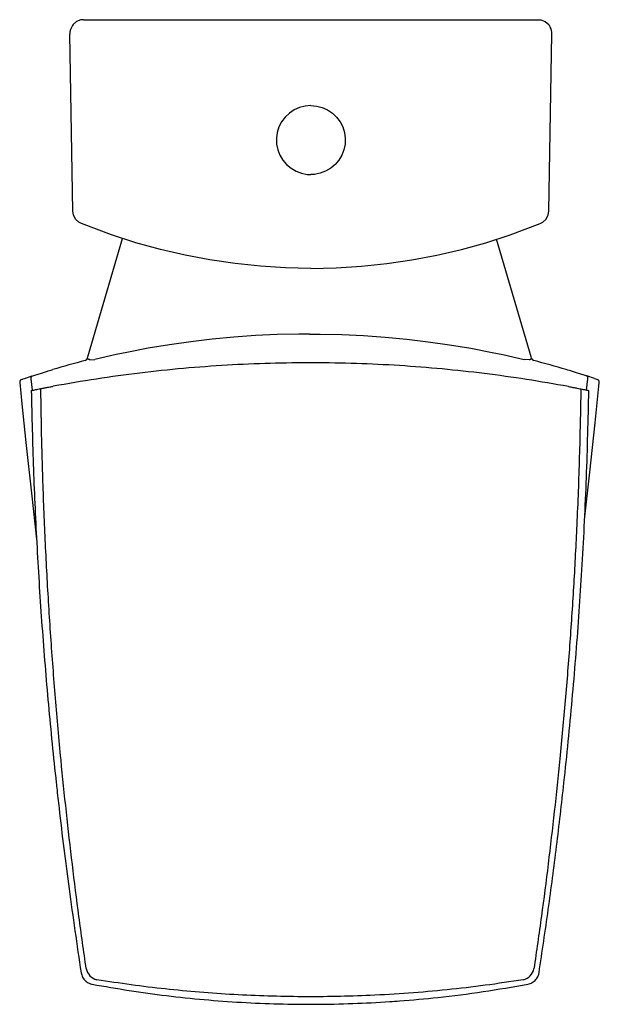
# Model space of a CAD drawing. Extents: x 100.358 to 100.779, y 567.978 to 568.691.
import ezdxf

# ---------------------------------------------------------------- set-up
doc = ezdxf.new("R2010")
doc.units = 0
doc.header["$MEASUREMENT"] = 0
doc.layers.add('INDUSA', color=3, linetype='CONTINUOUS')
doc.layers.add('SANINDUSA', color=3, linetype='CONTINUOUS')

msp = doc.modelspace()

# ---------------------------------------------------------------- linework, layer by layer
at = {"layer": 'INDUSA', "linetype": 'Continuous'}
for p, q in [((100.40471, 568.69149), (100.40476, 568.69149)), ((100.40476, 568.69149), (100.73431, 568.69149)), ((100.73431, 568.69149), (100.73437, 568.69149)), ((100.39693, 568.55276), (100.39471, 568.68104)), ((100.39471, 568.68104), (100.39471, 568.68104)), ((100.74215, 568.55276), (100.74436, 568.68104)), ((100.74436, 568.68104), (100.74436, 568.68104)), ((100.40772, 568.44693), (100.43303, 568.53288)), ((100.72936, 568.44693), (100.70422, 568.5323)), ((100.4073, 568.44553), (100.40736, 568.4457)), ((100.40736, 568.4457), (100.40744, 568.44596)), ((100.40744, 568.44596), (100.40772, 568.44693)), ((100.40934, 568.44491), (100.41296, 568.44518)), ((100.72774, 568.44491), (100.72412, 568.44518)), ((100.72964, 568.44596), (100.72936, 568.44693)), ((100.72972, 568.4457), (100.72964, 568.44596)), ((100.72978, 568.44553), (100.72972, 568.4457)), ((100.36188, 568.43132), (100.3675, 568.43317)), ((100.36728, 568.4331), (100.36725, 568.43309)), ((100.7752, 568.43132), (100.76958, 568.43317)), ((100.7698, 568.4331), (100.76983, 568.43309)), ((100.7752, 568.43132), (100.77735, 568.4306))]:
    msp.add_line(p, q, dxfattribs=at)
at = {"layer": 'INDUSA', "linetype": 'Continuous', "flags": 128}
for points in [[(100.40476, 568.69149), (100.40276, 568.69129), (100.39964, 568.69008), (100.39709, 568.6879), (100.39668, 568.6872)], [(100.73431, 568.69149), (100.73631, 568.69129), (100.73944, 568.69008), (100.74199, 568.6879), (100.7433, 568.68565)], [(100.56954, 568.62921), (100.56534, 568.62885), (100.56127, 568.6278), (100.55742, 568.62607), (100.55392, 568.62373), (100.55087, 568.62083), (100.54834, 568.61746), (100.54642, 568.61371), (100.54515, 568.6097), (100.54458, 568.60552), (100.54471, 568.60131), (100.54555, 568.59719), (100.54706, 568.59326), (100.54922, 568.58964), (100.55196, 568.58644), (100.55519, 568.58374), (100.55883, 568.58162), (100.56277, 568.58014), (100.56691, 568.57935), (100.56954, 568.57921)], [(100.56954, 568.62921), (100.57374, 568.62885), (100.57781, 568.6278), (100.58166, 568.62607), (100.58516, 568.62373), (100.58821, 568.62083), (100.59074, 568.61746), (100.59266, 568.61371), (100.59393, 568.6097), (100.5945, 568.60552), (100.59437, 568.60131), (100.59353, 568.59719), (100.59201, 568.59326), (100.58986, 568.58964), (100.58712, 568.58644), (100.58389, 568.58374), (100.58025, 568.58162), (100.57631, 568.58014), (100.57217, 568.57935), (100.56954, 568.57921)], [(100.40317, 568.54367), (100.40131, 568.54466), (100.39889, 568.54698), (100.39737, 568.54998), (100.39693, 568.55276)], [(100.73591, 568.54367), (100.73777, 568.54466), (100.74019, 568.54698), (100.74171, 568.54998), (100.74215, 568.55276)], [(100.56954, 568.51121), (100.55121, 568.51159), (100.53291, 568.51273), (100.51455, 568.51464), (100.49629, 568.51731), (100.47828, 568.52072), (100.46042, 568.52487), (100.44263, 568.52979), (100.42506, 568.53545), (100.40317, 568.54367)], [(100.56954, 568.51121), (100.58787, 568.51159), (100.60616, 568.51273), (100.62452, 568.51464), (100.64279, 568.51731), (100.6608, 568.52072), (100.67866, 568.52487), (100.69645, 568.52979), (100.71402, 568.53545), (100.73591, 568.54367)], [(100.56854, 568.46359), (100.56854, 568.46359), (100.56069, 568.46356), (100.54499, 568.46321), (100.5293, 568.46248), (100.51364, 568.46137), (100.49801, 568.45989), (100.48243, 568.45804), (100.4669, 568.45581), (100.45143, 568.45322), (100.43603, 568.45025), (100.42836, 568.44864), (100.41296, 568.44518)], [(100.56854, 568.46359), (100.56854, 568.46359), (100.57639, 568.46356), (100.59209, 568.46321), (100.60778, 568.46248), (100.62344, 568.46137), (100.63906, 568.45989), (100.65465, 568.45804), (100.67018, 568.45581), (100.68565, 568.45322), (100.70105, 568.45025), (100.70872, 568.44864), (100.72412, 568.44518)], [(100.40934, 568.44491), (100.40895, 568.44503), (100.40858, 568.44516), (100.40824, 568.44531), (100.40794, 568.44545), (100.40771, 568.4456), (100.40754, 568.44573), (100.40745, 568.44585), (100.40744, 568.44596)], [(100.72774, 568.44491), (100.72813, 568.44503), (100.7285, 568.44516), (100.72884, 568.44531), (100.72914, 568.44545), (100.72937, 568.4456), (100.72954, 568.44573), (100.72963, 568.44585), (100.72964, 568.44596)], [(100.36725, 568.43309), (100.36929, 568.43375), (100.37185, 568.43457), (100.37492, 568.43553), (100.37851, 568.43663)], [(100.37851, 568.43663), (100.37909, 568.43681), (100.38001, 568.43709), (100.3812, 568.43745), (100.38235, 568.43779)], [(100.75857, 568.43663), (100.75799, 568.43681), (100.75707, 568.43709), (100.75588, 568.43745), (100.75473, 568.43779)], [(100.76983, 568.43309), (100.76779, 568.43375), (100.76523, 568.43457), (100.76216, 568.43553), (100.75857, 568.43663)], [(100.35842, 568.42852), (100.35998, 568.41294), (100.36288, 568.3849), (100.36683, 568.34828), (100.3706, 568.31474)], [(100.35982, 568.43063), (100.35992, 568.43066), (100.36088, 568.43099), (100.36188, 568.43132)], [(100.36667, 568.43109), (100.36662, 568.43144), (100.36662, 568.43179), (100.36666, 568.43211), (100.36675, 568.43241), (100.36689, 568.43268), (100.36706, 568.4329), (100.36727, 568.43306), (100.3675, 568.43317)], [(100.36766, 568.42281), (100.36667, 568.43109)], [(100.76806, 568.32883), (100.77189, 568.36335), (100.77568, 568.39909), (100.77838, 568.42567), (100.77866, 568.42852)], [(100.76944, 568.42297), (100.77041, 568.43109)], [(100.77041, 568.43109), (100.77046, 568.43144), (100.77046, 568.43179), (100.77042, 568.43211), (100.77033, 568.43241), (100.77019, 568.43268), (100.77002, 568.4329), (100.76981, 568.43306), (100.76958, 568.43317)]]:
    msp.add_lwpolyline(points, dxfattribs=at)
at = {"layer": 'INDUSA', "linetype": 'Continuous'}
for centre, radius, start, end in [((100.40566, 568.68094), 0.01095, 145.11972, 179.48589), ((100.73574, 568.68147), 0.00863, 357.091, 31.45717), ((100.56555, 567.82249), 0.642, 104.3955, 106.57988), ((100.40544, 568.44627), 0.002, 284.3955, 338.49371), ((100.73164, 568.44627), 0.002, 201.50629, 255.6045), ((100.57153, 567.82249), 0.642, 73.42012, 75.6045), ((100.36037, 568.4287), 0.002, 108.69883, 185.46198), ((100.77671, 568.4287), 0.002, 354.47699, 71.30117)]:
    msp.add_arc(centre, radius, start, end, dxfattribs=at)
at = {"layer": 'SANINDUSA'}
for centre, start, end in [((100.41686, 568.00558), 191.70846, 256.43652), ((100.72106, 568.00558), 283.5658, 348.13437)]:
    msp.add_arc(centre, 0.01047, start, end, dxfattribs=at)
for points, knots in [([(100.75632, 568.42549), (100.74621, 568.42728), (100.72598, 568.43085), (100.6954, 568.43505), (100.66466, 568.43841), (100.63369, 568.44083), (100.60256, 568.44233), (100.5713, 568.44287), (100.54003, 568.44247), (100.50862, 568.44111), (100.4771, 568.43877), (100.4455, 568.43543), (100.41401, 568.43118), (100.39317, 568.42753), (100.38275, 568.42571)], [0, 0, 0, 0, 0.082086, 0.164172, 0.24659, 0.329008, 0.41215, 0.495335, 0.578519, 0.661661, 0.746223, 0.83083, 0.915438, 1, 1, 1, 1]), ([(100.36676, 568.42263), (100.36752, 568.42278), (100.36896, 568.42307), (100.37157, 568.42358), (100.37328, 568.42392), (100.3737, 568.424)], [0, 0, 0, 0, 0.45119, 0.866026, 1, 1, 1, 1]), ([(100.36676, 568.42263), (100.36721, 568.40363), (100.36812, 568.36562), (100.37077, 568.30866), (100.37437, 568.25174), (100.37902, 568.1949), (100.38291, 568.15584), (100.38565, 568.13084), (100.38853, 568.1052), (100.39403, 568.06047), (100.3999, 568.02075), (100.40289, 568.00048)], [0, 0, 0, 0, 0.13447, 0.268972, 0.403485, 0.537987, 0.672457, 0.681151, 0.715929, 0.855044, 1, 1, 1, 1]), ([(100.3737, 568.424), (100.37409, 568.42407), (100.37489, 568.42423), (100.37733, 568.42469), (100.38006, 568.42521), (100.38196, 568.42556), (100.38275, 568.42571)], [0, 0, 0, 0, 0.268387, 0.5366436, 0.8080923, 1, 1, 1, 1]), ([(100.4066, 568.00345), (100.40483, 568.01604), (100.40127, 568.0412), (100.3965, 568.07903), (100.39215, 568.11691), (100.38803, 568.1571), (100.38422, 568.19957), (100.38084, 568.24434), (100.37808, 568.28918), (100.37597, 568.33408), (100.37443, 568.37903), (100.37394, 568.40901), (100.3737, 568.424)], [0, 0, 0, 0, 0.090295, 0.180591, 0.270937, 0.361284, 0.46764, 0.574002, 0.680359, 0.786904, 0.893455, 1, 1, 1, 1]), ([(100.76531, 568.42378), (100.765, 568.40733), (100.76438, 568.37442), (100.76256, 568.32738), (100.76024, 568.28267), (100.75745, 568.24027), (100.75411, 568.19791), (100.75032, 568.15698), (100.74617, 568.11748), (100.74169, 568.07941), (100.73679, 568.04138), (100.73313, 568.01608), (100.73131, 568.00343)], [0, 0, 0, 0, 0.1169882, 0.2340049, 0.3346432, 0.4352815, 0.535992, 0.6367025, 0.7275006, 0.8182987, 0.9091493, 1, 1, 1, 1]), ([(100.735, 568.00048), (100.73728, 568.01575), (100.74184, 568.04628), (100.74782, 568.0922), (100.75169, 568.12537), (100.75469, 568.15324), (100.75801, 568.18583), (100.7624, 568.23603), (100.76655, 568.29727), (100.76964, 568.35947), (100.77066, 568.40157), (100.77118, 568.42262)], [0, 0, 0, 0, 0.109213, 0.218431, 0.327644, 0.345468, 0.416768, 0.559398, 0.702029, 0.851014, 1, 1, 1, 1]), ([(100.75632, 568.42549), (100.75745, 568.42528), (100.75971, 568.42486), (100.7626, 568.42431), (100.76447, 568.42394), (100.76508, 568.42383), (100.76531, 568.42378)], [0, 0, 0, 0, 0.279488, 0.559001, 0.837445, 1, 1, 1, 1]), ([(100.76531, 568.42378), (100.76592, 568.42366), (100.7672, 568.42341), (100.76872, 568.42311), (100.76992, 568.42287), (100.77077, 568.4227), (100.77104, 568.42265), (100.77118, 568.42262)], [0, 0, 0, 0, 0.187559, 0.392869, 0.598707, 0.79912, 1, 1, 1, 1]), ([(100.40289, 568.00048), (100.40317, 567.99939), (100.40373, 567.9972), (100.40588, 567.99451), (100.40807, 567.99309), (100.40982, 567.99243), (100.41054, 567.99227), (100.41094, 567.99218)], [0, 0, 0, 0, 0.272976, 0.545969, 0.818781, 0.900357, 1, 1, 1, 1]), ([(100.72696, 567.99218), (100.72804, 567.99249), (100.73021, 567.99312), (100.73283, 567.99536), (100.73419, 567.99759), (100.73479, 567.99935), (100.73493, 568.00008), (100.735, 568.00048)], [0, 0, 0, 0, 0.2730754, 0.5461729, 0.8190471, 0.9005944, 1, 1, 1, 1]), ([(100.41094, 567.99218), (100.4199, 567.9906), (100.43783, 567.98744), (100.4649, 567.98377), (100.49206, 567.9809), (100.51915, 567.97892), (100.54615, 567.97779), (100.57303, 567.9775), (100.59991, 567.97804), (100.62015, 567.97908), (100.64076, 567.98054), (100.66336, 567.98262), (100.69447, 567.98651), (100.71613, 567.99029), (100.72696, 567.99218)], [0, 0, 0, 0, 0.085902, 0.171847, 0.257792, 0.343694, 0.428254, 0.512855, 0.597456, 0.682016, 0.704107, 0.792479, 0.89624, 1, 1, 1, 1]), ([(100.72351, 567.9954), (100.71434, 567.994), (100.69599, 567.99119), (100.66828, 567.988), (100.64044, 567.98555), (100.61361, 567.98397), (100.58784, 567.98315), (100.56315, 567.98299), (100.53843, 567.98345), (100.51363, 567.98453), (100.48881, 567.98625), (100.46394, 567.98862), (100.43912, 567.99159), (100.42264, 567.99413), (100.4144, 567.9954)], [0, 0, 0, 0, 0.089768, 0.179537, 0.269645, 0.359753, 0.439196, 0.51864, 0.598311, 0.677982, 0.758365, 0.838749, 0.919375, 1, 1, 1, 1])]:
    msp.add_open_spline(points, degree=3, knots=knots, dxfattribs=at)

doc.saveas('drawing.dxf')
